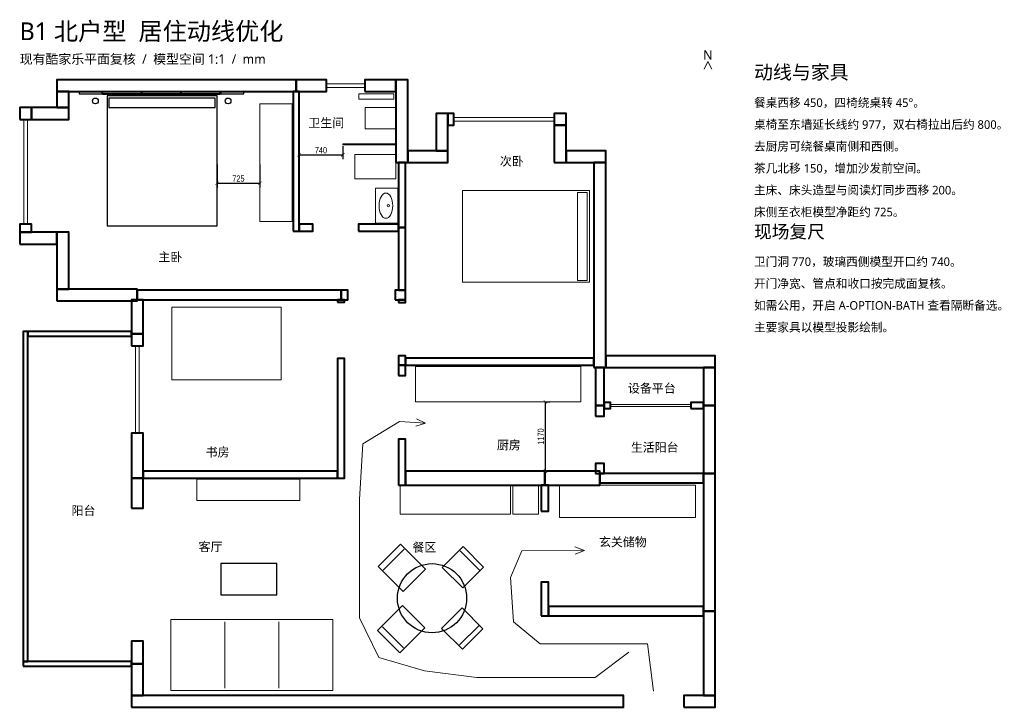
# Model space of a CAD drawing. Header units: millimetres. Extents: x -830 to 15837, y -195 to 11436.
import ezdxf
from ezdxf.enums import TextEntityAlignment as Align

# ---------------------------------------------------------------- set-up
doc = ezdxf.new("R2010")
doc.units = ezdxf.units.MM
doc.layers.add('A-ANNO', color=7, linetype='Continuous', lineweight=18)
doc.layers.add('A-WALL', color=7, linetype='Continuous', lineweight=40)
for name, color, linetype, lineweight, true_color in [('A-ANNO-DIM', 8, 'Continuous', 18, 0x4b5a52), ('A-DOOR', 8, 'Continuous', 18, 0x7e766d), ('A-FF-EXIST', 6, 'Continuous', 18, 0x8f705e), ('A-FF-OPT', 3, 'Continuous', 25, 0x267057), ('A-GLAZ', 4, 'Continuous', 18, 0x4d8194), ('A-JOIN-OPT', 3, 'Continuous', 25, 0x267057), ('A-PATH', 3, 'Continuous', 18, 0x4b8770), ('A-SANI', 4, 'Continuous', 20, 0x417789)]:
    doc.layers.add(name, color=color, linetype=linetype, lineweight=lineweight, true_color=true_color)
doc.styles.add('B1-CJK', font='msyh.ttc')
doc.styles.add('OpenSansCondensed-Light', font='OpenSansCondensed-Light.ttf')
doc.dimstyles.new('EZDXF', dxfattribs={"dimtxt": 0.25, "dimasz": 0.175, "dimexe": 0.375, "dimexo": 0.125, "dimgap": 0.1, "dimtad": 1, "dimlfac": 100, "dimzin": 12, "dimdsep": 46, "dimtxsty": 'OpenSansCondensed-Light', "dimblk": 'ARCHTICK', "dimcen": 2.5, "dimazin": 3, "dimtfac": 0.5, "dimtmove": 2, "dimatfit": 3})

# ---------------------------------------------------------------- blocks, each defined once
blk = doc.blocks.new('B1-F-153')
for p, q in [((-457, -560), (-457, 560)), ((457, -560), (457, 560))]:
    blk.add_line(p, q)
blk.add_lwpolyline([(-1370, -600), (1370, -600), (1370, 600), (-1370, 600)], close=True)
blk = doc.blocks.new('B1-F-154')
blk.add_lwpolyline([(-475, -265), (475, -265), (475, 265), (-475, 265)], close=True)
blk = doc.blocks.new('B1-F-155')
blk.add_lwpolyline([(-870, -180), (870, -180), (870, 180), (-870, 180)], close=True)
blk = doc.blocks.new('B1-F-157')
blk.add_circle((0, 0), 585)
blk = doc.blocks.new('B1-F-158')
blk.add_line((-230.28, 162.24845), (230.28, 162.24845))
blk.add_lwpolyline([(-245.28, -249.613), (245.28, -249.613), (245.28, 249.613), (-245.28, 249.613)], close=True)
blk = doc.blocks.new('B1-F-159')
blk.add_line((-251.735, 194.0341), (251.735, 194.0341))
blk.add_lwpolyline([(-266.735, -298.514), (266.735, -298.514), (266.735, 298.514), (-266.735, 298.514)], close=True)
blk = doc.blocks.new('B1-F-160')
blk.add_line((-251.735, 194.0341), (251.735, 194.0341))
blk.add_lwpolyline([(-266.735, -298.514), (266.735, -298.514), (266.735, 298.514), (-266.735, 298.514)], close=True)
blk = doc.blocks.new('B1-F-161')
blk.add_line((-230.28, 162.24845), (230.28, 162.24845))
blk.add_lwpolyline([(-245.28, -249.613), (245.28, -249.613), (245.28, 249.613), (-245.28, 249.613)], close=True)
blk = doc.blocks.new('B1-F-162')
blk.add_lwpolyline([(-935, -240), (935, -240), (935, 240), (-935, 240)], close=True)
blk = doc.blocks.new('B1-F-164')
for points in [[(-930, -1100), (930, -1100), (930, 1100), (-930, 1100)], [(-900, 900), (900, 900), (900, 1060), (-900, 1060)]]:
    blk.add_lwpolyline(points, close=True)
blk = doc.blocks.new('B1-F-165')
for points in [[(-775, -1075), (775, -1075), (775, 1075), (-775, 1075)], [(-745, 875), (745, 875), (745, 1035), (-745, 1035)]]:
    blk.add_lwpolyline(points, close=True)
blk = doc.blocks.new('B1-F-166')
blk.add_lwpolyline([(-995, -275), (995, -275), (995, 275), (-995, 275)], close=True)
blk = doc.blocks.new('B1-F-167')
blk.add_lwpolyline([(-925, -615), (925, -615), (925, 615), (-925, 615)], close=True)
blk = doc.blocks.new('B1-F-168')
blk.add_lwpolyline([(-1400, -300), (1400, -300), (1400, 300), (-1400, 300)], close=True)
blk = doc.blocks.new('B1-F-170')
blk.add_lwpolyline([(-204.737, -346.139), (204.737, -346.139), (204.737, 346.139), (-204.737, 346.139)], close=True)
blk = doc.blocks.new('B1-F-171')
blk.add_lwpolyline([(-180, -260), (180, -260), (180, 260), (-180, 260)], close=True)
blk = doc.blocks.new('B1-F-172')
blk.add_lwpolyline([(-1150, -275), (1150, -275), (1150, 275), (-1150, 275)], close=True)
blk = doc.blocks.new('B1-F-819')
blk.add_lwpolyline([(-450, -8), (450, -8), (450, 8), (-450, 8)], close=True)
blk = doc.blocks.new('B1-F-820')
blk.add_lwpolyline([(-295.9225, -47.33815), (295.9225, -47.33815), (295.9225, 47.33815), (-295.9225, 47.33815)], close=True)
blk = doc.blocks.new('_ARCHTICK')
at = {"color": 0, "linetype": 'BYBLOCK', "const_width": 0.15}
blk.add_lwpolyline([(-0.5, -0.5), (0.5, 0.5)], dxfattribs=at)

msp = doc.modelspace()

# ---------------------------------------------------------------- linework, layer by layer
at = {"layer": 'A-ANNO'}
msp.add_lwpolyline([(10755, 10600), (10820, 10730), (10885, 10600)], dxfattribs=at)
at = {"layer": 'A-DOOR'}
for p, q in [((4135, 7860), (4135, 7980)), ((4905, 7860), (4905, 7980)), ((4725, 6700), (4725, 6860)), ((5525, 6700), (5525, 6860)), ((4550, 6657.5), (4670, 6657.5)), ((5580, 6650), (5700, 6650)), ((4550, 5702.5), (4670, 5702.5)), ((5580, 5750), (5700, 5750)), ((5580, 5420), (5700, 5420)), ((8915, 4730), (9065, 4730)), ((5580, 4340), (5700, 4340)), ((8915, 3930), (9065, 3930)), ((1060, 3175), (1260, 3175)), ((8000, 3120), (8120, 3120)), ((8000, 1920), (8120, 1920)), ((1060, 925), (1260, 925)), ((9390, -195), (9390, 5)), ((10410, -195), (10410, 5))]:
    msp.add_line(p, q, dxfattribs=at)
at = {"layer": 'A-FF-EXIST'}
msp.add_lwpolyline([(7520, 3070), (7950, 3070), (7950, 3550), (7520, 3550)], close=True, dxfattribs=at)
at = {"layer": 'A-GLAZ'}
for p, q in [((4365, 10220), (4365, 10420)), ((4365, 10352), (5015, 10352)), ((5015, 10220), (5015, 10420)), ((4365, 10288), (5015, 10288)), ((6520, 9650), (6520, 9850)), ((8220, 9650), (8220, 9850)), ((-830, 9750), (-630, 9750)), ((-762, 7980), (-762, 9750)), ((-698, 7980), (-698, 9750)), ((6520, 9782), (8220, 9782)), ((6520, 9718), (8220, 9718)), ((-830, 7980), (-630, 7980)), ((1060, 5920), (1260, 5920)), ((1128, 4440), (1128, 5920)), ((1192, 4440), (1192, 5920)), ((9170, 4860), (9170, 4960)), ((9170, 4926), (10530, 4926)), ((9170, 4894), (10530, 4894)), ((10530, 4860), (10530, 4960)), ((1060, 4440), (1260, 4440))]:
    msp.add_line(p, q, dxfattribs=at)
at = {"layer": 'A-JOIN-OPT'}
for points in [[(178, 10183), (566, 10183), (566, 10212), (178, 10212)], [(569, 10188), (2571, 10188), (2571, 10212), (569, 10212)], [(573, 10178), (1231, 10178), (1231, 10212), (573, 10212)], [(1238, 10178), (1896, 10178), (1896, 10212), (1238, 10212)], [(1903, 10178), (2561, 10178), (2561, 10212), (1903, 10212)], [(2574, 10183), (2962, 10183), (2962, 10212), (2574, 10212)]]:
    msp.add_lwpolyline(points, close=True, dxfattribs=at)
for centre in [(451, 10061), (2697, 10061)]:
    msp.add_circle(centre, 49, dxfattribs=at)
at = {"layer": 'A-PATH'}
for points in [[(5876.2, 4559), (6040, 4610), (5884.6, 4682.7)], [(9480, 740), (8910, 310), (6910, 310), (6020, 420), (5250, 650), (4920, 1320), (4920, 3320), (4980, 4260), (5600, 4640), (6040, 4610)], [(8570.6, 2396.5), (8730, 2460), (8569.4, 2520.5)], [(9900, 80), (9800, 880), (7980, 880), (7530, 1250), (7480, 2000), (7670, 2450), (8730, 2460)]]:
    msp.add_lwpolyline(points, dxfattribs=at)
at = {"layer": 'A-SANI'}
msp.add_lwpolyline([(5195, 7992), (5573, 7992), (5573, 8588), (5195, 8588)], close=True, dxfattribs=at)
msp.add_circle((5410, 8290), 21.5, dxfattribs=at)
msp.add_ellipse((5369, 8290), major_axis=(0, 214), ratio=0.54, dxfattribs=at)
at = {"layer": 'A-WALL'}
for points in [[(-200, 10220), (3850, 10220), (3850, 10420), (-200, 10420)], [(3850, 10220), (4365, 10220), (4365, 10420), (3850, 10420)], [(5015, 10220), (5540, 10220), (5540, 10420), (5015, 10420)], [(5540, 9020), (5740, 9020), (5740, 10420), (5540, 10420)], [(-200, 9950), (0, 9950), (0, 10220), (-200, 10220)], [(3800, 7860), (3900, 7860), (3900, 10220), (3800, 10220)], [(-830, 9750), (-630, 9750), (-630, 9950), (-830, 9950)], [(-630, 9750), (0, 9750), (0, 9950), (-630, 9950)], [(6220, 9220), (6420, 9220), (6420, 9850), (6220, 9850)], [(6420, 9650), (6520, 9650), (6520, 9850), (6420, 9850)], [(8220, 9650), (8420, 9650), (8420, 9850), (8220, 9850)], [(8220, 9020), (8420, 9020), (8420, 9650), (8220, 9650)], [(5740, 9020), (6420, 9020), (6420, 9220), (5740, 9220)], [(8420, 9020), (9090, 9020), (9090, 9220), (8420, 9220)], [(5580, 7920), (5700, 7920), (5700, 9020), (5580, 9020)], [(8890, 5550), (9090, 5550), (9090, 9020), (8890, 9020)], [(-830, 7840), (-630, 7840), (-630, 7980), (-830, 7980)], [(-830, 7640), (-200, 7640), (-200, 7840), (-830, 7840)], [(-200, 6880), (0, 6880), (0, 7840), (-200, 7840)], [(3900, 7860), (4135, 7860), (4135, 7980), (3900, 7980)], [(4905, 7860), (5580, 7860), (5580, 7980), (4905, 7980)], [(5580, 6860), (5700, 6860), (5700, 7920), (5580, 7920)], [(-200, 6680), (1160, 6680), (1160, 6880), (-200, 6880)], [(1160, 6700), (4610, 6700), (4610, 6860), (1160, 6860)], [(4610, 6700), (4725, 6700), (4725, 6860), (4610, 6860)], [(5525, 6700), (5700, 6700), (5700, 6860), (5525, 6860)], [(1060, 6120), (1260, 6120), (1260, 6700), (1060, 6700)], [(4550, 6657.5), (4670, 6657.5), (4670, 6700), (4550, 6700)], [(5580, 6650), (5700, 6650), (5700, 6700), (5580, 6700)], [(-770, 580), (-690, 580), (-690, 6160), (-770, 6160)], [(-690, 6080), (1060, 6080), (1060, 6160), (-690, 6160)], [(1060, 5920), (1260, 5920), (1260, 6120), (1060, 6120)], [(4550, 3680), (4670, 3680), (4670, 5702.5), (4550, 5702.5)], [(5580, 5590), (5700, 5590), (5700, 5750), (5580, 5750)], [(5700, 5590), (8890, 5590), (8890, 5710), (5700, 5710)], [(9090, 5550), (10945, 5550), (10945, 5750), (9090, 5750)], [(5580, 5420), (5700, 5420), (5700, 5590), (5580, 5590)], [(8915, 4910), (9065, 4910), (9065, 5550), (8915, 5550)], [(10745, 4910), (10945, 4910), (10945, 5550), (10745, 5550)], [(8915, 4730), (9065, 4730), (9065, 4910), (8915, 4910)], [(9065, 4860), (9170, 4860), (9170, 4960), (9065, 4960)], [(10530, 4860), (10745, 4860), (10745, 4960), (10530, 4960)], [(10745, 3760), (10945, 3760), (10945, 4910), (10745, 4910)], [(1060, 3680), (1260, 3680), (1260, 4440), (1060, 4440)], [(5580, 3560), (5700, 3560), (5700, 4340), (5580, 4340)], [(8915, 3760), (9065, 3760), (9065, 3930), (8915, 3930)], [(1060, 3175), (1260, 3175), (1260, 3680), (1060, 3680)], [(1260, 3680), (4550, 3680), (4550, 3800), (1260, 3800)], [(5700, 3560), (8060, 3560), (8060, 3800), (5700, 3800)], [(8060, 3560), (8990, 3560), (8990, 3800), (8060, 3800)], [(8990, 3600), (10745, 3600), (10745, 3760), (8990, 3760)], [(10745, 1430), (10945, 1430), (10945, 3760), (10745, 3760)], [(8000, 3120), (8120, 3120), (8120, 3560), (8000, 3560)], [(8000, 1350), (8120, 1350), (8120, 1920), (8000, 1920)], [(8120, 1350), (10745, 1350), (10745, 1510), (8120, 1510)], [(10745, 5), (10945, 5), (10945, 1430), (10745, 1430)], [(1060, 540), (1260, 540), (1260, 925), (1060, 925)], [(-770, 500), (1060, 500), (1060, 580), (-770, 580)], [(1060, 5), (1260, 5), (1260, 540), (1060, 540)], [(1060, -195), (9390, -195), (9390, 5), (1060, 5)], [(10410, -195), (10945, -195), (10945, 5), (10410, 5)]]:
    msp.add_lwpolyline(points, close=True, dxfattribs=at)

# ---------------------------------------------------------------- block references
at = {"layer": 'A-FF-EXIST'}
for name, p, rotation in [('B1-F-166', (3510, 9020), -90.00000419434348), ('B1-F-165', (7740, 7770), -90.00000419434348), ('B1-F-153', (3100, 690), -179.99999119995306)]:
    msp.add_blockref(name, p, dxfattribs=dict(at, rotation=rotation))
for name, p in [('B1-F-167', (2670, 5960)), ('B1-F-168', (7270, 5270)), ('B1-F-155', (3040, 3485)), ('B1-F-162', (6545, 3310)), ('B1-F-172', (9460, 3290))]:
    msp.add_blockref(name, p, dxfattribs=at)
at = {"layer": 'A-FF-OPT'}
for name, p in [('B1-F-164', (1580, 9050)), ('B1-F-154', (3050, 1970)), ('B1-F-157', (6150, 1650))]:
    msp.add_blockref(name, p, dxfattribs=at)
for name, p, rotation in [('B1-F-159', (5637.3, 2162.7), 45), ('B1-F-161', (6673.3, 2173.3), -45.00000419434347), ('B1-F-160', (5626.7, 1126.7), 135.00000419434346), ('B1-F-158', (6662.7, 1137.3), -134.99999119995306)]:
    msp.add_blockref(name, p, dxfattribs=dict(at, rotation=rotation))
at = {"layer": 'A-SANI'}
for name, p in [('B1-F-820', (5205, 10137)), ('B1-F-819', (5090, 9327))]:
    msp.add_blockref(name, p, dxfattribs=at)
at = {"layer": 'A-SANI', "rotation": -90.00000419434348}
for name, p in [('B1-F-171', (5278, 9770)), ('B1-F-170', (5190, 8950))]:
    msp.add_blockref(name, p, dxfattribs=at)

# ---------------------------------------------------------------- texts
at = {"layer": 'A-ANNO', "style": 'B1-CJK'}
for s, height, p in [('B1 北户型  居住动线优化', 300, (-830, 11090)), ('现有酷家乐平面复核  /  模型空间 1:1  /  mm', 160, (-830, 10690)), ('动线与家具', 235, (11600, 10430)), ('餐桌西移 450，四椅绕桌转 45°。', 145, (11600, 9960)), ('桌椅至东墙延长线约 977，双右椅拉出后约 800。', 145, (11600, 9590)), ('去厨房可绕餐桌南侧和西侧。', 145, (11600, 9220)), ('茶几北移 150，增加沙发前空间。', 145, (11600, 8850)), ('主床、床头造型与阅读灯同步西移 200。', 145, (11600, 8480)), ('床侧至衣柜模型净距约 725。', 145, (11600, 8110)), ('现场复尺', 220, (11600, 7740)), ('卫门洞 770，玻璃西侧模型开口约 740。', 145, (11600, 7270)), ('开门净宽、管点和收口按完成面复核。', 145, (11600, 6900)), ('如需公用，开启 A-OPTION-BATH 查看隔断备选。', 145, (11600, 6530)), ('主要家具以模型投影绘制。', 145, (11600, 6160))]:
    msp.add_text(s, height=height, dxfattribs=at).set_placement(p)
for s, height, p in [('N', 160, (10820, 10840)), ('卫生间', 148, (4360, 9690)), ('次卧', 148, (7500, 9040)), ('主卧', 148, (1720, 7420)), ('设备平台', 148, (9870, 5200)), ('书房', 148, (2520, 4120)), ('厨房', 148, (7450, 4240)), ('生活阳台', 148, (9920, 4200)), ('阳台', 148, (250, 3130)), ('玄关储物', 148, (9380, 2600)), ('客厅', 148, (2400, 2520)), ('餐区', 148, (6020, 2510))]:
    msp.add_text(s, height=height, dxfattribs=at).set_placement(p, align=Align.MIDDLE_CENTER)

# ---------------------------------------------------------------- dimensions: what is measured, and where the dimension line sits
at = {"layer": 'A-ANNO-DIM'}
for base, p1, p2 in [((3900, 9150), (3900, 9327), (4640, 9327)), ((2510, 8670), (2510, 9015), (3235, 9015))]:
    msp.add_linear_dim(base=base, p1=p1, p2=p2, dimstyle='EZDXF', override={"dimtxt": 104, "dimasz": 58, "dimexe": 74, "dimexo": 28, "dimgap": 26, "dimdec": 0, "dimlfac": 1, "dimclrd": 8, "dimclre": 8, "dimclrt": 8}, dxfattribs=at).render()
msp.add_linear_dim(base=(8070, 3800), p1=(8030, 3800), p2=(8030, 4970), angle=90, dimstyle='EZDXF', override={"dimtxt": 104, "dimasz": 58, "dimexe": 74, "dimexo": 28, "dimgap": 26, "dimdec": 0, "dimlfac": 1, "dimclrd": 8, "dimclre": 8, "dimclrt": 8}, dxfattribs=at).render()

doc.saveas('drawing.dxf')
